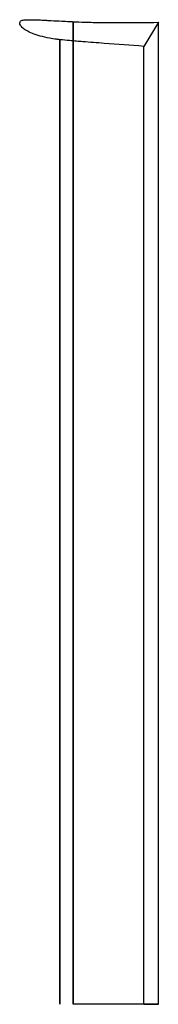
# Model space of a CAD drawing. Header units: millimetres. Extents: x -719 to -669, y -277 to 72.
import ezdxf

# ---------------------------------------------------------------- set-up
doc = ezdxf.new("R2010")
doc.units = ezdxf.units.MM
doc.header["$MEASUREMENT"] = 0
doc.layers.add('Livello 01', color=18, linetype='Continuous', true_color=0x000000)

msp = doc.modelspace()

# ---------------------------------------------------------------- linework, layer by layer
at = {"layer": 'Livello 01'}
for p, q in [((-699.55, -276.63, -34.55), (-699.55, 71.63, -34.55)), ((-699.55, 71.63, -34.55), (-699.55, -276.63, -34.55)), ((-669.22, 71.43, -35.62), (-674.36, 62.89, 11.77)), ((-669.22, -276.63, -35.62), (-669.22, 71.43, -35.62)), ((-704.18, 65.26, 3.47), (-704.18, -276.63, 3.47)), ((-704.18, -276.63, 3.47), (-704.18, 65.26, 3.47)), ((-674.36, -276.63, 11.77), (-674.36, 62.89, 11.77)), ((-669.22, -276.63, -35.62), (-699.55, -276.63, -34.55)), ((-674.36, -276.63, 11.77), (-669.22, -276.63, -35.62))]:
    msp.add_line(p, q, dxfattribs=at)
msp.add_open_spline([(-704.18, 65.26, 3.47), (-704.61, 65.3, 3.35), (-705.87, 65.46, 2.95), (-708.31, 65.84, 1.9), (-711.26, 66.51, 0), (-714.06, 67.45, -2.72), (-715.89, 68.33, -5.39), (-717.01, 69.05, -7.71), (-717.67, 69.62, -9.51), (-718.14, 70.19, -11.37), (-718.53, 70.9, -13.91), (-718.53, 71.66, -17.18), (-717.84, 72.11, -20.44), (-716.89, 72.29, -22.93), (-715.99, 72.34, -24.72), (-714.91, 72.34, -26.41), (-713.87, 72.33, -27.71), (-712.96, 72.31, -28.69), (-712, 72.28, -29.61), (-710.71, 72.22, -30.68), (-709.05, 72.14, -31.79), (-706.69, 72.01, -33.04), (-703.95, 71.87, -34), (-701.32, 71.73, -34.45), (-699.99, 71.65, -34.54), (-699.55, 71.63, -34.55)], degree=3, knots=[0, 0, 0, 0, 1.331523, 3.994569, 7.989741, 11.985041, 15.980711, 17.980607, 19.980761, 21.981039, 23.981069, 27.975641, 31.968777, 33.968635, 35.968572, 37.968542, 39.968606, 40.96914, 41.969239, 43.969302, 45.969387, 47.969449, 51.96446, 54.627915, 55.959642, 55.959642, 55.959642, 55.959642], dxfattribs=at)
at = {"layer": 'Livello 01', "extrusion": (-0.035021, 2.49922e-08, -0.999387)}
msp.add_open_spline([(-699.55, 71.63, -34.55), (-698.15, 71.55, -34.6), (-695.78, 71.46, -34.69), (-692.1, 71.4, -34.82), (-687.83, 71.35, -34.97), (-680.1, 71.32, -35.24), (-673.66, 71.36, -35.46), (-669.22, 71.43, -35.62)], degree=3, knots=[0, 0, 0, 0, 4.188231, 7.144993, 11.026135, 17.020138, 30.353788, 30.353788, 30.353788, 30.353788], dxfattribs=at)
at = {"layer": 'Livello 01', "extrusion": (0.268203, 2.40824e-08, -0.963362)}
msp.add_open_spline([(-674.36, 62.89, 11.77), (-679.07, 63.24, 10.46), (-686.31, 63.77, 8.44), (-694.28, 64.39, 6.22), (-698.39, 64.71, 5.08), (-701.09, 64.93, 4.33), (-703.06, 65.13, 3.78), (-704.18, 65.26, 3.47)], degree=3, knots=[0, 0, 0, 0, 14.677063, 22.610776, 24.877334, 27.520526, 31.045141, 31.045141, 31.045141, 31.045141], dxfattribs=at)

doc.saveas('drawing.dxf')
